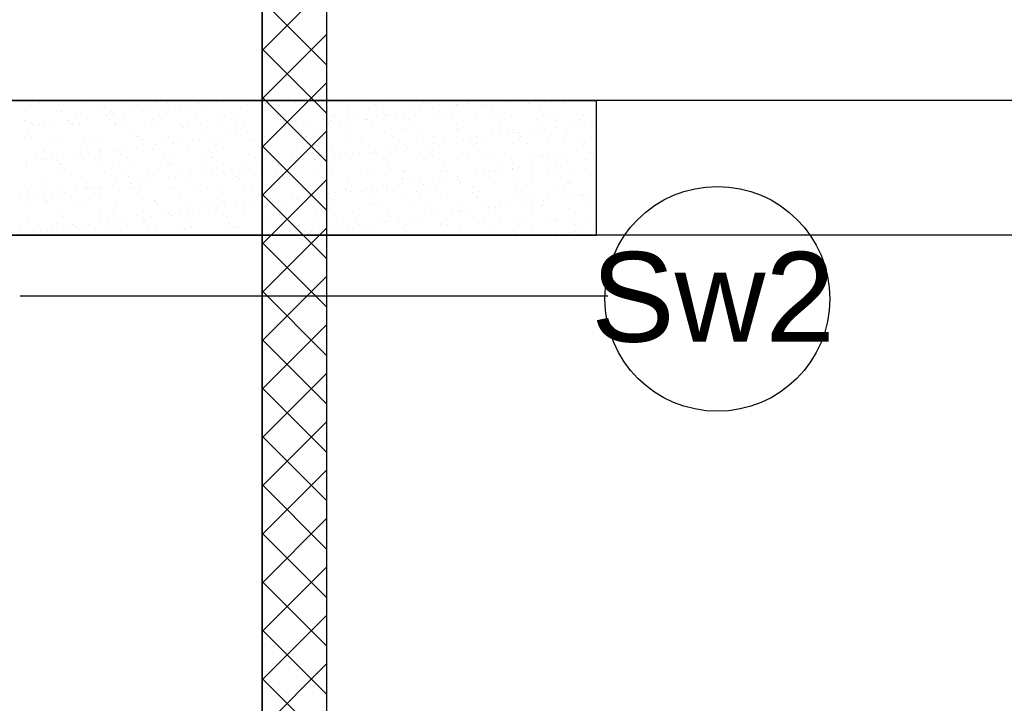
# Model space of a CAD drawing. Header units: millimetres. Extents: x -7023 to 53801, y 9849 to 33561.
# Tile 201 of 256: x 7956 to 8139, y 24074 to 24201. Entities that reach past the tile are written whole.
import ezdxf

# ---------------------------------------------------------------- set-up
doc = ezdxf.new("R2010")
doc.units = ezdxf.units.MM
doc.layers.add('.IE_podklad', color=252, linetype='Continuous')
doc.styles.add('Opisowy', font='arial.ttf')

msp = doc.modelspace()

# ---------------------------------------------------------------- linework, layer by layer
at = {"layer": '.IE_podklad', "lineweight": 35}
msp.add_line((8001.06, 24310.31), (8001.06, 24004.31), dxfattribs=at)
at = {"layer": '.IE_podklad'}
for p, q in [((8013.06, 24004.31), (8013.06, 24310.31)), ((8001.06, 24195.08), (8013.06, 24207.08)), ((8013.06, 24192.34), (8001.06, 24204.34)), ((8001.06, 24186.1), (8013.06, 24198.1)), ((8013.06, 24183.36), (8001.06, 24195.36)), ((8001.06, 24177.12), (8013.06, 24189.12)), ((7831, 24185.81), (8063, 24185.81)), ((7993.97, 24185.79), (7993.97, 24185.79)), ((8013.06, 24174.38), (8001.06, 24186.38)), ((8001.23, 24185.73), (8001.23, 24185.73)), ((8042.85, 24185.65), (8042.85, 24185.65)), ((8063, 24185.81), (8063, 24160.72)), ((7957.13, 24183.82), (7957.13, 24183.82)), ((7959.87, 24185.37), (7959.87, 24185.37)), ((7962.95, 24183.9), (7962.95, 24183.9)), ((7967.78, 24185.38), (7967.78, 24185.38)), ((7970.49, 24184.04), (7970.49, 24184.04)), ((7973.11, 24183.82), (7973.11, 24183.82)), ((7975.69, 24185.4), (7975.69, 24185.4)), ((7977.14, 24184.12), (7977.14, 24184.12)), ((7978.98, 24183.82), (7978.98, 24183.82)), ((7980.3, 24183.99), (7980.3, 24183.99)), ((7981.22, 24185.62), (7981.22, 24185.62)), ((7982.36, 24184.26), (7982.36, 24184.26)), ((7983.6, 24185.41), (7983.6, 24185.41)), ((7983.63, 24184.09), (7983.63, 24184.09)), ((7985.81, 24184.72), (7985.81, 24184.72)), ((7987.13, 24184.89), (7987.13, 24184.89)), ((7989.2, 24185.16), (7989.2, 24185.16)), ((7990.49, 24184.34), (7990.49, 24184.34)), ((7991.51, 24185.43), (7991.51, 24185.43)), ((7992.65, 24185.62), (7992.65, 24185.62)), ((7997.14, 24184.42), (7997.14, 24184.42)), ((7999.42, 24185.44), (7999.42, 24185.44)), ((8001.7, 24185.3), (8001.7, 24185.3)), ((8003.64, 24184.39), (8003.64, 24184.39)), ((8007.33, 24185.46), (8007.33, 24185.46)), ((8010.5, 24184.64), (8010.5, 24184.64)), ((8011.54, 24185.51), (8011.54, 24185.51)), ((8015.24, 24185.47), (8015.24, 24185.47)), ((8017.15, 24184.72), (8017.15, 24184.72)), ((8021.7, 24185.42), (8021.7, 24185.42)), ((8022.17, 24184.99), (8022.17, 24184.99)), ((8023.15, 24185.48), (8023.15, 24185.48)), ((8023.65, 24184.69), (8023.65, 24184.69)), ((8029.18, 24183.85), (8029.18, 24183.85)), ((8030.5, 24184.02), (8030.5, 24184.02)), ((8030.51, 24184.94), (8030.51, 24184.94)), ((8031.06, 24185.5), (8031.06, 24185.5)), ((8032.02, 24185.2), (8032.02, 24185.2)), ((8032.56, 24184.3), (8032.56, 24184.3)), ((8036.01, 24184.75), (8036.01, 24184.75)), ((8037.16, 24185.02), (8037.16, 24185.02)), ((8037.34, 24184.92), (8037.34, 24184.92)), ((8038.97, 24185.51), (8038.97, 24185.51)), ((8039.4, 24185.2), (8039.4, 24185.2)), ((8042.18, 24185.11), (8042.18, 24185.11)), ((8042.65, 24184.68), (8042.65, 24184.68)), ((8043.65, 24184.99), (8043.65, 24184.99)), ((8046.88, 24185.53), (8046.88, 24185.53)), ((8050.51, 24185.24), (8050.51, 24185.24)), ((8052.5, 24184.89), (8052.5, 24184.89)), ((8054.79, 24185.54), (8054.79, 24185.54)), ((8057.16, 24185.32), (8057.16, 24185.32)), ((8062.66, 24184.8), (8062.66, 24184.8)), ((8062.7, 24185.56), (8062.7, 24185.56)), ((7957, 24182.15), (7957, 24182.15)), ((7963.63, 24183.79), (7963.63, 24183.79)), ((7964.91, 24182.16), (7964.91, 24182.16)), ((7965.3, 24182.02), (7965.3, 24182.02)), ((7966.62, 24182.19), (7966.62, 24182.19)), ((7968.69, 24182.46), (7968.69, 24182.46)), ((7972.14, 24182.92), (7972.14, 24182.92)), ((7972.82, 24182.18), (7972.82, 24182.18)), ((7973.46, 24183.09), (7973.46, 24183.09)), ((7973.58, 24183.39), (7973.58, 24183.39)), ((7975.53, 24183.36), (7975.53, 24183.36)), ((7980.73, 24182.19), (7980.73, 24182.19)), ((7983.43, 24183.59), (7983.43, 24183.59)), ((7988.64, 24182.21), (7988.64, 24182.21)), ((7993.59, 24183.5), (7993.59, 24183.5)), ((7994.06, 24183.08), (7994.06, 24183.08)), ((7996.55, 24182.22), (7996.55, 24182.22)), ((8000.58, 24182.04), (8000.58, 24182.04)), ((8003.91, 24183.28), (8003.91, 24183.28)), ((8004.46, 24182.23), (8004.46, 24182.23)), ((8007.23, 24182.12), (8007.23, 24182.12)), ((8012.37, 24182.25), (8012.37, 24182.25)), ((8013.72, 24182.09), (8013.72, 24182.09)), ((8014.07, 24183.19), (8014.07, 24183.19)), ((8014.54, 24182.76), (8014.54, 24182.76)), ((8015.5, 24182.05), (8015.5, 24182.05)), ((8016.83, 24182.22), (8016.83, 24182.22)), ((8018.89, 24182.5), (8018.89, 24182.5)), ((8020.28, 24182.26), (8020.28, 24182.26)), ((8020.58, 24182.34), (8020.58, 24182.34)), ((8022.34, 24182.95), (8022.34, 24182.95)), ((8023.66, 24183.12), (8023.66, 24183.12)), ((8024.38, 24182.97), (8024.38, 24182.97)), ((8025.73, 24183.4), (8025.73, 24183.4)), ((8027.23, 24182.43), (8027.23, 24182.43)), ((8028.19, 24182.28), (8028.19, 24182.28)), ((8033.73, 24182.39), (8033.73, 24182.39)), ((8034.55, 24182.88), (8034.55, 24182.88)), ((8035.01, 24182.45), (8035.01, 24182.45)), ((8036.1, 24182.29), (8036.1, 24182.29)), ((8040.59, 24182.64), (8040.59, 24182.64)), ((8044.01, 24182.31), (8044.01, 24182.31)), ((8044.86, 24182.66), (8044.86, 24182.66)), ((8047.24, 24182.73), (8047.24, 24182.73)), ((8051.92, 24182.32), (8051.92, 24182.32)), ((8053.74, 24182.69), (8053.74, 24182.69)), ((8055.02, 24182.57), (8055.02, 24182.57)), ((8055.49, 24182.14), (8055.49, 24182.14)), ((8059.82, 24182.33), (8059.82, 24182.33)), ((8060.6, 24182.94), (8060.6, 24182.94)), ((7958.07, 24181.47), (7958.07, 24181.47)), ((7958.46, 24181.12), (7958.46, 24181.12)), ((7959.79, 24181.29), (7959.79, 24181.29)), ((7960.56, 24181.44), (7960.56, 24181.44)), ((7961.85, 24181.56), (7961.85, 24181.56)), ((7965.48, 24181.59), (7965.48, 24181.59)), ((7965.95, 24181.16), (7965.95, 24181.16)), ((7965.98, 24181.48), (7965.98, 24181.48)), ((7967.21, 24181.52), (7967.21, 24181.52)), ((7973.71, 24181.49), (7973.71, 24181.49)), ((7973.89, 24181.49), (7973.89, 24181.49)), ((7975.79, 24181.36), (7975.79, 24181.36)), ((7980.57, 24181.74), (7980.57, 24181.74)), ((7981.8, 24181.51), (7981.8, 24181.51)), ((7985.96, 24181.28), (7985.96, 24181.28)), ((7986.42, 24180.85), (7986.42, 24180.85)), ((7987.22, 24181.82), (7987.22, 24181.82)), ((7989.71, 24181.52), (7989.71, 24181.52)), ((7993.72, 24181.79), (7993.72, 24181.79)), ((7996.27, 24181.05), (7996.27, 24181.05)), ((7997.62, 24181.54), (7997.62, 24181.54)), ((8001.83, 24180.25), (8001.83, 24180.25)), ((8003.15, 24180.42), (8003.15, 24180.42)), ((8005.22, 24180.7), (8005.22, 24180.7)), ((8005.53, 24181.55), (8005.53, 24181.55)), ((8006.43, 24180.96), (8006.43, 24180.96)), ((8006.9, 24180.53), (8006.9, 24180.53)), ((8008.67, 24181.15), (8008.67, 24181.15)), ((8009.99, 24181.32), (8009.99, 24181.32)), ((8012.05, 24181.6), (8012.05, 24181.6)), ((8013.44, 24181.57), (8013.44, 24181.57)), ((8016.75, 24180.74), (8016.75, 24180.74)), ((8021.35, 24181.58), (8021.35, 24181.58)), ((8026.91, 24180.65), (8026.91, 24180.65)), ((8027.38, 24180.22), (8027.38, 24180.22)), ((8029.26, 24181.59), (8029.26, 24181.59)), ((8037.17, 24181.61), (8037.17, 24181.61)), ((8037.22, 24180.43), (8037.22, 24180.43)), ((8045.08, 24181.62), (8045.08, 24181.62)), ((8047.39, 24180.34), (8047.39, 24180.34)), ((8050.67, 24180.34), (8050.67, 24180.34)), ((8052.03, 24180.28), (8052.03, 24180.28)), ((8052.99, 24181.64), (8052.99, 24181.64)), ((8053.35, 24180.46), (8053.35, 24180.46)), ((8055.42, 24180.73), (8055.42, 24180.73)), ((8057.32, 24180.43), (8057.32, 24180.43)), ((8058.87, 24181.18), (8058.87, 24181.18)), ((8060.19, 24181.36), (8060.19, 24181.36)), ((8060.9, 24181.65), (8060.9, 24181.65)), ((8062.25, 24181.63), (8062.25, 24181.63)), ((7957.29, 24178.93), (7957.29, 24178.93)), ((7957.84, 24179.36), (7957.84, 24179.36)), ((7958.31, 24178.93), (7958.31, 24178.93)), ((7961.92, 24179.01), (7961.92, 24179.01)), ((7963.79, 24178.89), (7963.79, 24178.89)), ((7968.16, 24179.13), (7968.16, 24179.13)), ((7969.83, 24179.02), (7969.83, 24179.02)), ((7970.65, 24179.14), (7970.65, 24179.14)), ((7977.3, 24179.23), (7977.3, 24179.23)), ((7977.74, 24179.04), (7977.74, 24179.04)), ((7978.32, 24179.05), (7978.32, 24179.05)), ((7978.79, 24178.62), (7978.79, 24178.62)), ((7983.79, 24179.19), (7983.79, 24179.19)), ((7985.65, 24179.05), (7985.65, 24179.05)), ((7988.15, 24178.45), (7988.15, 24178.45)), ((7988.63, 24178.82), (7988.63, 24178.82)), ((7989.48, 24178.62), (7989.48, 24178.62)), ((7990.65, 24179.44), (7990.65, 24179.44)), ((7991.54, 24178.9), (7991.54, 24178.9)), ((7993.56, 24179.07), (7993.56, 24179.07)), ((7994.99, 24179.35), (7994.99, 24179.35)), ((7996.31, 24179.52), (7996.31, 24179.52)), ((7997.3, 24179.53), (7997.3, 24179.53)), ((7998.38, 24179.8), (7998.38, 24179.8)), ((7998.8, 24178.73), (7998.8, 24178.73)), ((8001.06, 24168.14), (8013.06, 24180.14)), ((8001.47, 24179.08), (8001.47, 24179.08)), ((8003.8, 24179.5), (8003.8, 24179.5)), ((8009.11, 24178.51), (8009.11, 24178.51)), ((8009.38, 24179.1), (8009.38, 24179.1)), ((8010.66, 24179.74), (8010.66, 24179.74)), ((8017.29, 24179.11), (8017.29, 24179.11)), ((8017.31, 24179.83), (8017.31, 24179.83)), ((8019.27, 24178.42), (8019.27, 24178.42)), ((8023.81, 24179.8), (8023.81, 24179.8)), ((8025.2, 24179.12), (8025.2, 24179.12)), ((8030.67, 24180.04), (8030.67, 24180.04)), ((8033.11, 24179.14), (8033.11, 24179.14)), ((8037.32, 24180.13), (8037.32, 24180.13)), ((8038.36, 24178.48), (8038.36, 24178.48)), ((8039.68, 24178.66), (8039.68, 24178.66)), ((8041.02, 24179.15), (8041.02, 24179.15)), ((8041.74, 24178.93), (8041.74, 24178.93)), ((8043.81, 24180.1), (8043.81, 24180.1)), ((8045.19, 24179.38), (8045.19, 24179.38)), ((8046.52, 24179.56), (8046.52, 24179.56)), ((8047.86, 24179.91), (8047.86, 24179.91)), ((8048.58, 24179.83), (8048.58, 24179.83)), ((8048.93, 24179.17), (8048.93, 24179.17)), ((8056.84, 24179.18), (8056.84, 24179.18)), ((8057.7, 24180.11), (8057.7, 24180.11)), ((7960.52, 24176.9), (7960.52, 24176.9)), ((7960.72, 24176.54), (7960.72, 24176.54)), ((7967.37, 24176.63), (7967.37, 24176.63)), ((7970.69, 24176.82), (7970.69, 24176.82)), ((7973.87, 24176.6), (7973.87, 24176.6)), ((7974.48, 24176.65), (7974.48, 24176.65)), ((7975.8, 24176.82), (7975.8, 24176.82)), ((7977.87, 24177.1), (7977.87, 24177.1)), ((7980.73, 24176.84), (7980.73, 24176.84)), ((7981, 24176.59), (7981, 24176.59)), ((7981.32, 24177.55), (7981.32, 24177.55)), ((7982.64, 24177.72), (7982.64, 24177.72)), ((7984.7, 24178), (7984.7, 24178)), ((7987.38, 24176.93), (7987.38, 24176.93)), ((7991.16, 24176.5), (7991.16, 24176.5)), ((7993.88, 24176.9), (7993.88, 24176.9)), ((7999.27, 24178.3), (7999.27, 24178.3)), ((8000.74, 24177.15), (8000.74, 24177.15)), ((8013.06, 24165.4), (8001.06, 24177.4)), ((8007.39, 24177.23), (8007.39, 24177.23)), ((8013.88, 24177.2), (8013.88, 24177.2)), ((8019.74, 24177.99), (8019.74, 24177.99)), ((8020.74, 24177.45), (8020.74, 24177.45)), ((8024.68, 24176.68), (8024.68, 24176.68)), ((8026, 24176.86), (8026, 24176.86)), ((8027.39, 24177.53), (8027.39, 24177.53)), ((8028.07, 24177.13), (8028.07, 24177.13)), ((8029.59, 24178.2), (8029.59, 24178.2)), ((8031.52, 24177.58), (8031.52, 24177.58)), ((8032.84, 24177.76), (8032.84, 24177.76)), ((8033.89, 24177.5), (8033.89, 24177.5)), ((8034.91, 24178.03), (8034.91, 24178.03)), ((8039.75, 24178.11), (8039.75, 24178.11)), ((8040.22, 24177.68), (8040.22, 24177.68)), ((8040.75, 24177.75), (8040.75, 24177.75)), ((8047.4, 24177.83), (8047.4, 24177.83)), ((8050.07, 24177.89), (8050.07, 24177.89)), ((8053.9, 24177.8), (8053.9, 24177.8)), ((8060.23, 24177.8), (8060.23, 24177.8)), ((8060.7, 24177.37), (8060.7, 24177.37)), ((8060.76, 24178.05), (8060.76, 24178.05)), ((7959.05, 24175.79), (7959.05, 24175.79)), ((7960.12, 24175.11), (7960.12, 24175.11)), ((7960.81, 24174.85), (7960.81, 24174.85)), ((7962.13, 24175.02), (7962.13, 24175.02)), ((7964.19, 24175.3), (7964.19, 24175.3)), ((7966.96, 24175.8), (7966.96, 24175.8)), ((7967.64, 24175.75), (7967.64, 24175.75)), ((7968.03, 24175.12), (7968.03, 24175.12)), ((7968.97, 24175.92), (7968.97, 24175.92)), ((7971.03, 24176.2), (7971.03, 24176.2)), ((7971.15, 24176.39), (7971.15, 24176.39)), ((7974.87, 24175.82), (7974.87, 24175.82)), ((7975.94, 24175.13), (7975.94, 24175.13)), ((7982.78, 24175.83), (7982.78, 24175.83)), ((7983.85, 24175.15), (7983.85, 24175.15)), ((7990.69, 24175.85), (7990.69, 24175.85)), ((7991.63, 24176.08), (7991.63, 24176.08)), ((7991.76, 24175.16), (7991.76, 24175.16)), ((7998.6, 24175.86), (7998.6, 24175.86)), ((7999.67, 24175.18), (7999.67, 24175.18)), ((8001.48, 24176.28), (8001.48, 24176.28)), ((8006.51, 24175.87), (8006.51, 24175.87)), ((8007.58, 24175.19), (8007.58, 24175.19)), ((8010.82, 24174.85), (8010.82, 24174.85)), ((8011.01, 24174.88), (8011.01, 24174.88)), ((8011.64, 24176.19), (8011.64, 24176.19)), ((8012.11, 24175.76), (8012.11, 24175.76)), ((8012.33, 24175.06), (8012.33, 24175.06)), ((8014.39, 24175.33), (8014.39, 24175.33)), ((8014.42, 24175.89), (8014.42, 24175.89)), ((8015.49, 24175.21), (8015.49, 24175.21)), ((8017.47, 24174.93), (8017.47, 24174.93)), ((8017.84, 24175.78), (8017.84, 24175.78)), ((8019.17, 24175.96), (8019.17, 24175.96)), ((8021.23, 24176.23), (8021.23, 24176.23)), ((8021.95, 24175.97), (8021.95, 24175.97)), ((8022.33, 24175.9), (8022.33, 24175.9)), ((8023.4, 24175.22), (8023.4, 24175.22)), ((8023.97, 24174.9), (8023.97, 24174.9)), ((8030.24, 24175.92), (8030.24, 24175.92)), ((8030.83, 24175.15), (8030.83, 24175.15)), ((8031.31, 24175.23), (8031.31, 24175.23)), ((8032.12, 24175.88), (8032.12, 24175.88)), ((8032.58, 24175.45), (8032.58, 24175.45)), ((8037.48, 24175.23), (8037.48, 24175.23)), ((8038.15, 24175.93), (8038.15, 24175.93)), ((8039.22, 24175.25), (8039.22, 24175.25)), ((8042.43, 24175.66), (8042.43, 24175.66)), ((8043.97, 24175.2), (8043.97, 24175.2)), ((8046.06, 24175.95), (8046.06, 24175.95)), ((8047.13, 24175.26), (8047.13, 24175.26)), ((8050.83, 24175.45), (8050.83, 24175.45)), ((8052.59, 24175.57), (8052.59, 24175.57)), ((8053.06, 24175.14), (8053.06, 24175.14)), ((8053.97, 24175.96), (8053.97, 24175.96)), ((8055.04, 24175.28), (8055.04, 24175.28)), ((8057.48, 24175.54), (8057.48, 24175.54)), ((8061.21, 24174.91), (8061.21, 24174.91)), ((8061.88, 24175.97), (8061.88, 24175.97)), ((8062.53, 24175.09), (8062.53, 24175.09)), ((8062.91, 24175.34), (8062.91, 24175.34)), ((8062.95, 24175.29), (8062.95, 24175.29)), ((7957.36, 24174.39), (7957.36, 24174.39)), ((7957.45, 24174.03), (7957.45, 24174.03)), ((7963.05, 24174.59), (7963.05, 24174.59)), ((7963.52, 24174.16), (7963.52, 24174.16)), ((7963.95, 24174), (7963.95, 24174)), ((7970.81, 24174.25), (7970.81, 24174.25)), ((7973.36, 24174.36), (7973.36, 24174.36)), ((7977.46, 24174.33), (7977.46, 24174.33)), ((7983.53, 24174.28), (7983.53, 24174.28)), ((7983.95, 24174.3), (7983.95, 24174.3)), ((7983.99, 24173.85), (7983.99, 24173.85)), ((7990.81, 24174.55), (7990.81, 24174.55)), ((7993.84, 24174.05), (7993.84, 24174.05)), ((7997.33, 24173.08), (7997.33, 24173.08)), ((7997.46, 24174.63), (7997.46, 24174.63)), ((7998.66, 24173.26), (7998.66, 24173.26)), ((8000.72, 24173.53), (8000.72, 24173.53)), ((8003.96, 24174.6), (8003.96, 24174.6)), ((8004, 24173.96), (8004, 24173.96)), ((8004.17, 24173.98), (8004.17, 24173.98)), ((8004.47, 24173.53), (8004.47, 24173.53)), ((8005.49, 24174.16), (8005.49, 24174.16)), ((8007.56, 24174.43), (8007.56, 24174.43)), ((8014.32, 24173.74), (8014.32, 24173.74)), ((8024.48, 24173.65), (8024.48, 24173.65)), ((8024.95, 24173.22), (8024.95, 24173.22)), ((8034.79, 24173.43), (8034.79, 24173.43)), ((8044.96, 24173.34), (8044.96, 24173.34)), ((8045.43, 24172.91), (8045.43, 24172.91)), ((8047.54, 24173.11), (8047.54, 24173.11)), ((8047.56, 24172.94), (8047.56, 24172.94)), ((8048.86, 24173.29), (8048.86, 24173.29)), ((8050.92, 24173.56), (8050.92, 24173.56)), ((8054.06, 24172.91), (8054.06, 24172.91)), ((8054.37, 24174.01), (8054.37, 24174.01)), ((8055.27, 24173.12), (8055.27, 24173.12)), ((8055.69, 24174.19), (8055.69, 24174.19)), ((8057.76, 24174.46), (8057.76, 24174.46)), ((8060.92, 24173.15), (8060.92, 24173.15)), ((7960.88, 24171.65), (7960.88, 24171.65)), ((7963.97, 24172.65), (7963.97, 24172.65)), ((7965.73, 24172.13), (7965.73, 24172.13)), ((7967.53, 24171.73), (7967.53, 24171.73)), ((7971.88, 24172.66), (7971.88, 24172.66)), ((7974.03, 24171.7), (7974.03, 24171.7)), ((7975.89, 24172.05), (7975.89, 24172.05)), ((7976.36, 24171.62), (7976.36, 24171.62)), ((7979.79, 24172.68), (7979.79, 24172.68)), ((7980.89, 24171.95), (7980.89, 24171.95)), ((7983.66, 24171.28), (7983.66, 24171.28)), ((7984.98, 24171.46), (7984.98, 24171.46)), ((7986.2, 24171.82), (7986.2, 24171.82)), ((7987.05, 24171.73), (7987.05, 24171.73)), ((7987.54, 24172.04), (7987.54, 24172.04)), ((7987.7, 24172.69), (7987.7, 24172.69)), ((7990.5, 24172.18), (7990.5, 24172.18)), ((7991.82, 24172.36), (7991.82, 24172.36)), ((7993.88, 24172.63), (7993.88, 24172.63)), ((7994.04, 24172), (7994.04, 24172)), ((7995.61, 24172.71), (7995.61, 24172.71)), ((7996.37, 24171.73), (7996.37, 24171.73)), ((7996.84, 24171.31), (7996.84, 24171.31)), ((8000.9, 24172.25), (8000.9, 24172.25)), ((8001.06, 24159.16), (8013.06, 24171.16)), ((8003.52, 24172.72), (8003.52, 24172.72)), ((8006.68, 24171.51), (8006.68, 24171.51)), ((8007.55, 24172.34), (8007.55, 24172.34)), ((8011.43, 24172.73), (8011.43, 24172.73)), ((8014.04, 24172.3), (8014.04, 24172.3)), ((8016.85, 24171.42), (8016.85, 24171.42)), ((8019.34, 24172.75), (8019.34, 24172.75)), ((8020.9, 24172.55), (8020.9, 24172.55)), ((8027.16, 24171.2), (8027.16, 24171.2)), ((8027.25, 24172.76), (8027.25, 24172.76)), ((8027.55, 24172.64), (8027.55, 24172.64)), ((8033.86, 24171.31), (8033.86, 24171.31)), ((8034.05, 24172.61), (8034.05, 24172.61)), ((8035.16, 24172.78), (8035.16, 24172.78)), ((8035.18, 24171.49), (8035.18, 24171.49)), ((8037.25, 24171.76), (8037.25, 24171.76)), ((8037.32, 24171.11), (8037.32, 24171.11)), ((8040.7, 24172.21), (8040.7, 24172.21)), ((8040.91, 24172.85), (8040.91, 24172.85)), ((8042.02, 24172.39), (8042.02, 24172.39)), ((8043.07, 24172.79), (8043.07, 24172.79)), ((8044.09, 24172.66), (8044.09, 24172.66)), ((8050.98, 24172.81), (8050.98, 24172.81)), ((8058.89, 24172.82), (8058.89, 24172.82)), ((7958.09, 24169.9), (7958.09, 24169.9)), ((7961.1, 24169.43), (7961.1, 24169.43)), ((7968.26, 24169.82), (7968.26, 24169.82)), ((7968.72, 24169.39), (7968.72, 24169.39)), ((7969.01, 24169.44), (7969.01, 24169.44)), ((7969.99, 24169.48), (7969.99, 24169.48)), ((7970.97, 24169.35), (7970.97, 24169.35)), ((7971.31, 24169.66), (7971.31, 24169.66)), ((7973.37, 24169.93), (7973.37, 24169.93)), ((7976.82, 24170.38), (7976.82, 24170.38)), ((7976.92, 24169.46), (7976.92, 24169.46)), ((7977.62, 24169.44), (7977.62, 24169.44)), ((7978.14, 24170.56), (7978.14, 24170.56)), ((7978.57, 24169.59), (7978.57, 24169.59)), ((7980.21, 24170.83), (7980.21, 24170.83)), ((7984.11, 24169.41), (7984.11, 24169.41)), ((7984.83, 24169.47), (7984.83, 24169.47)), ((7988.73, 24169.5), (7988.73, 24169.5)), ((7990.97, 24169.65), (7990.97, 24169.65)), ((7992.74, 24169.48), (7992.74, 24169.48)), ((7997.62, 24169.74), (7997.62, 24169.74)), ((7999.05, 24169.28), (7999.05, 24169.28)), ((8000.65, 24169.5), (8000.65, 24169.5)), ((8004.12, 24169.71), (8004.12, 24169.71)), ((8008.56, 24169.51), (8008.56, 24169.51)), ((8010.98, 24169.95), (8010.98, 24169.95)), ((8016.47, 24169.53), (8016.47, 24169.53)), ((8017.31, 24170.99), (8017.31, 24170.99)), ((8017.63, 24170.04), (8017.63, 24170.04)), ((8020.19, 24169.51), (8020.19, 24169.51)), ((8021.51, 24169.69), (8021.51, 24169.69)), ((8023.57, 24169.96), (8023.57, 24169.96)), ((8024.13, 24170.01), (8024.13, 24170.01)), ((8024.38, 24169.54), (8024.38, 24169.54)), ((8027.02, 24170.41), (8027.02, 24170.41)), ((8028.35, 24170.59), (8028.35, 24170.59)), ((8030.41, 24170.86), (8030.41, 24170.86)), ((8030.99, 24170.26), (8030.99, 24170.26)), ((8032.29, 24169.56), (8032.29, 24169.56)), ((8037.64, 24170.34), (8037.64, 24170.34)), ((8037.79, 24170.68), (8037.79, 24170.68)), ((8040.2, 24169.57), (8040.2, 24169.57)), ((8044.13, 24170.31), (8044.13, 24170.31)), ((8047.64, 24170.89), (8047.64, 24170.89)), ((8048.11, 24169.59), (8048.11, 24169.59)), ((8050.99, 24170.56), (8050.99, 24170.56)), ((8056.02, 24169.6), (8056.02, 24169.6)), ((8057.64, 24170.64), (8057.64, 24170.64)), ((8057.8, 24170.8), (8057.8, 24170.8)), ((8058.27, 24170.37), (8058.27, 24170.37)), ((7956.31, 24167.68), (7956.31, 24167.68)), ((7957.61, 24169.14), (7957.61, 24169.14)), ((7957.63, 24167.85), (7957.63, 24167.85)), ((7959.7, 24168.13), (7959.7, 24168.13)), ((7960.62, 24167.59), (7960.62, 24167.59)), ((7962.17, 24168.74), (7962.17, 24168.74)), ((7963.15, 24168.58), (7963.15, 24168.58)), ((7964.11, 24169.11), (7964.11, 24169.11)), ((7964.47, 24168.76), (7964.47, 24168.76)), ((7966.54, 24169.03), (7966.54, 24169.03)), ((7970.08, 24168.76), (7970.08, 24168.76)), ((7977.99, 24168.77), (7977.99, 24168.77)), ((7985.9, 24168.79), (7985.9, 24168.79)), ((7989.2, 24169.08), (7989.2, 24169.08)), ((7993.81, 24168.8), (7993.81, 24168.8)), ((8013.06, 24156.42), (8001.06, 24168.42)), ((8001.72, 24168.82), (8001.72, 24168.82)), ((8006.51, 24167.71), (8006.51, 24167.71)), ((8007.71, 24167.44), (8007.71, 24167.44)), ((8007.83, 24167.89), (8007.83, 24167.89)), ((8009.21, 24169.19), (8009.21, 24169.19)), ((8009.63, 24168.83), (8009.63, 24168.83)), ((8009.68, 24168.76), (8009.68, 24168.76)), ((8009.9, 24168.16), (8009.9, 24168.16)), ((8013.35, 24168.61), (8013.35, 24168.61)), ((8014.2, 24167.41), (8014.2, 24167.41)), ((8014.67, 24168.79), (8014.67, 24168.79)), ((8016.74, 24169.06), (8016.74, 24169.06)), ((8017.54, 24168.85), (8017.54, 24168.85)), ((8019.52, 24168.97), (8019.52, 24168.97)), ((8021.06, 24167.66), (8021.06, 24167.66)), ((8025.45, 24168.86), (8025.45, 24168.86)), ((8027.71, 24167.74), (8027.71, 24167.74)), ((8029.69, 24168.88), (8029.69, 24168.88)), ((8030.16, 24168.45), (8030.16, 24168.45)), ((8033.36, 24168.87), (8033.36, 24168.87)), ((8034.21, 24167.71), (8034.21, 24167.71)), ((8040, 24168.66), (8040, 24168.66)), ((8041.07, 24167.96), (8041.07, 24167.96)), ((8041.27, 24168.89), (8041.27, 24168.89)), ((8047.72, 24168.04), (8047.72, 24168.04)), ((8049.18, 24168.9), (8049.18, 24168.9)), ((8050.16, 24168.57), (8050.16, 24168.57)), ((8050.63, 24168.14), (8050.63, 24168.14)), ((8054.22, 24168.01), (8054.22, 24168.01)), ((8056.71, 24167.75), (8056.71, 24167.75)), ((8057.09, 24168.92), (8057.09, 24168.92)), ((8058.04, 24167.92), (8058.04, 24167.92)), ((8060.1, 24168.19), (8060.1, 24168.19)), ((8060.48, 24168.34), (8060.48, 24168.34)), ((8061.08, 24168.26), (8061.08, 24168.26)), ((7958.12, 24166.27), (7958.12, 24166.27)), ((7961.04, 24166.76), (7961.04, 24166.76)), ((7961.09, 24167.16), (7961.09, 24167.16)), ((7966.03, 24166.29), (7966.03, 24166.29)), ((7967.69, 24166.84), (7967.69, 24166.84)), ((7970.93, 24167.36), (7970.93, 24167.36)), ((7973.94, 24166.3), (7973.94, 24166.3)), ((7974.19, 24166.81), (7974.19, 24166.81)), ((7981.05, 24167.06), (7981.05, 24167.06)), ((7981.1, 24167.28), (7981.1, 24167.28)), ((7981.57, 24166.85), (7981.57, 24166.85)), ((7981.85, 24166.32), (7981.85, 24166.32)), ((7987.7, 24167.14), (7987.7, 24167.14)), ((7989.76, 24166.33), (7989.76, 24166.33)), ((7991.41, 24167.05), (7991.41, 24167.05)), ((7992.84, 24165.91), (7992.84, 24165.91)), ((7994.16, 24166.09), (7994.16, 24166.09)), ((7994.2, 24167.11), (7994.2, 24167.11)), ((7996.23, 24166.36), (7996.23, 24166.36)), ((7997.67, 24166.35), (7997.67, 24166.35)), ((7999.68, 24166.81), (7999.68, 24166.81)), ((8001, 24166.99), (8001, 24166.99)), ((8001.06, 24167.36), (8001.06, 24167.36)), ((8001.57, 24166.96), (8001.57, 24166.96)), ((8002.04, 24166.53), (8002.04, 24166.53)), ((8003.06, 24167.26), (8003.06, 24167.26)), ((8005.58, 24166.36), (8005.58, 24166.36)), ((8011.89, 24166.74), (8011.89, 24166.74)), ((8013.49, 24166.37), (8013.49, 24166.37)), ((8021.4, 24166.39), (8021.4, 24166.39)), ((8022.05, 24166.65), (8022.05, 24166.65)), ((8022.52, 24166.22), (8022.52, 24166.22)), ((8029.31, 24166.4), (8029.31, 24166.4)), ((8032.37, 24166.43), (8032.37, 24166.43)), ((8037.22, 24166.42), (8037.22, 24166.42)), ((8042.53, 24166.34), (8042.53, 24166.34)), ((8043, 24165.91), (8043, 24165.91)), ((8043.04, 24165.95), (8043.04, 24165.95)), ((8044.36, 24166.12), (8044.36, 24166.12)), ((8045.13, 24166.43), (8045.13, 24166.43)), ((8046.43, 24166.39), (8046.43, 24166.39)), ((8049.88, 24166.85), (8049.88, 24166.85)), ((8051.15, 24165.66), (8051.15, 24165.66)), ((8051.2, 24167.02), (8051.2, 24167.02)), ((8052.84, 24166.12), (8052.84, 24166.12)), ((8053.03, 24166.45), (8053.03, 24166.45)), ((8053.26, 24167.29), (8053.26, 24167.29)), ((8057.8, 24165.75), (8057.8, 24165.75)), ((8060.94, 24166.46), (8060.94, 24166.46)), ((7957.77, 24164.24), (7957.77, 24164.24)), ((7963.3, 24165.13), (7963.3, 24165.13)), ((7964.27, 24164.21), (7964.27, 24164.21)), ((7971.13, 24164.46), (7971.13, 24164.46)), ((7973.46, 24165.05), (7973.46, 24165.05)), ((7973.93, 24164.62), (7973.93, 24164.62)), ((7977.78, 24164.54), (7977.78, 24164.54)), ((7979.16, 24164.11), (7979.16, 24164.11)), ((7980.49, 24164.29), (7980.49, 24164.29)), ((7982.55, 24164.56), (7982.55, 24164.56)), ((7983.78, 24164.82), (7983.78, 24164.82)), ((7984.27, 24164.51), (7984.27, 24164.51)), ((7986, 24165.01), (7986, 24165.01)), ((7987.32, 24165.19), (7987.32, 24165.19)), ((7989.39, 24165.46), (7989.39, 24165.46)), ((7991.13, 24164.76), (7991.13, 24164.76)), ((7993.94, 24164.73), (7993.94, 24164.73)), ((7994.41, 24164.31), (7994.41, 24164.31)), ((7997.78, 24164.84), (7997.78, 24164.84)), ((8004.25, 24164.51), (8004.25, 24164.51)), ((8004.28, 24164.81), (8004.28, 24164.81)), ((8011.14, 24165.06), (8011.14, 24165.06)), ((8014.42, 24164.42), (8014.42, 24164.42)), ((8014.88, 24163.99), (8014.88, 24163.99)), ((8017.79, 24165.15), (8017.79, 24165.15)), ((8024.29, 24165.11), (8024.29, 24165.11)), ((8024.73, 24164.2), (8024.73, 24164.2)), ((8029.37, 24164.15), (8029.37, 24164.15)), ((8030.69, 24164.32), (8030.69, 24164.32)), ((8031.15, 24165.36), (8031.15, 24165.36)), ((8032.75, 24164.59), (8032.75, 24164.59)), ((8034.89, 24164.11), (8034.89, 24164.11)), ((8036.2, 24165.05), (8036.2, 24165.05)), ((8037.52, 24165.22), (8037.52, 24165.22)), ((8037.8, 24165.45), (8037.8, 24165.45)), ((8039.59, 24165.49), (8039.59, 24165.49)), ((8044.29, 24165.41), (8044.29, 24165.41)), ((8045.21, 24163.89), (8045.21, 24163.89)), ((8055.37, 24163.8), (8055.37, 24163.8)), ((7956.31, 24162.37), (7956.31, 24162.37)), ((7963.15, 24163.07), (7963.15, 24163.07)), ((7964.22, 24162.38), (7964.22, 24162.38)), ((7965.49, 24162.31), (7965.49, 24162.31)), ((7965.83, 24162.82), (7965.83, 24162.82)), ((7966.29, 24162.39), (7966.29, 24162.39)), ((7966.81, 24162.49), (7966.81, 24162.49)), ((7967.85, 24161.95), (7967.85, 24161.95)), ((7968.88, 24162.76), (7968.88, 24162.76)), ((7971.06, 24163.08), (7971.06, 24163.08)), ((7972.13, 24162.4), (7972.13, 24162.4)), ((7972.33, 24163.21), (7972.33, 24163.21)), ((7973.65, 24163.39), (7973.65, 24163.39)), ((7974.35, 24161.92), (7974.35, 24161.92)), ((7975.71, 24163.66), (7975.71, 24163.66)), ((7976.14, 24162.59), (7976.14, 24162.59)), ((7978.97, 24163.1), (7978.97, 24163.1)), ((7980.04, 24162.41), (7980.04, 24162.41)), ((7981.21, 24162.16), (7981.21, 24162.16)), ((7986.3, 24162.51), (7986.3, 24162.51)), ((7986.77, 24162.08), (7986.77, 24162.08)), ((7986.88, 24163.11), (7986.88, 24163.11)), ((7987.86, 24162.25), (7987.86, 24162.25)), ((7987.95, 24162.43), (7987.95, 24162.43)), ((7994.36, 24162.22), (7994.36, 24162.22)), ((7994.79, 24163.12), (7994.79, 24163.12)), ((7995.86, 24162.44), (7995.86, 24162.44)), ((7996.62, 24162.28), (7996.62, 24162.28)), ((8001.06, 24150.18), (8013.06, 24162.18)), ((8001.22, 24162.46), (8001.22, 24162.46)), ((8002.7, 24163.14), (8002.7, 24163.14)), ((8003.77, 24162.46), (8003.77, 24162.46)), ((8006.78, 24162.19), (8006.78, 24162.19)), ((8007.87, 24162.55), (8007.87, 24162.55)), ((8010.61, 24163.15), (8010.61, 24163.15)), ((8011.68, 24162.47), (8011.68, 24162.47)), ((8014.36, 24162.52), (8014.36, 24162.52)), ((8015.69, 24162.35), (8015.69, 24162.35)), ((8017.01, 24162.52), (8017.01, 24162.52)), ((8017.09, 24161.97), (8017.09, 24161.97)), ((8018.52, 24163.17), (8018.52, 24163.17)), ((8019.08, 24162.79), (8019.08, 24162.79)), ((8019.59, 24162.48), (8019.59, 24162.48)), ((8021.22, 24162.76), (8021.22, 24162.76)), ((8022.53, 24163.25), (8022.53, 24163.25)), ((8023.85, 24163.42), (8023.85, 24163.42)), ((8025.92, 24163.69), (8025.92, 24163.69)), ((8026.43, 24163.18), (8026.43, 24163.18)), ((8027.5, 24162.5), (8027.5, 24162.5)), ((8027.87, 24162.85), (8027.87, 24162.85)), ((8034.34, 24163.2), (8034.34, 24163.2)), ((8034.37, 24162.82), (8034.37, 24162.82)), ((8035.36, 24163.68), (8035.36, 24163.68)), ((8035.41, 24162.51), (8035.41, 24162.51)), ((8041.23, 24163.06), (8041.23, 24163.06)), ((8042.25, 24163.21), (8042.25, 24163.21)), ((8043.32, 24162.53), (8043.32, 24162.53)), ((8047.88, 24163.15), (8047.88, 24163.15)), ((8050.16, 24163.22), (8050.16, 24163.22)), ((8051.23, 24162.54), (8051.23, 24162.54)), ((8054.38, 24163.12), (8054.38, 24163.12)), ((8055.84, 24163.37), (8055.84, 24163.37)), ((8058.07, 24163.24), (8058.07, 24163.24)), ((8059.14, 24162.56), (8059.14, 24162.56)), ((8061.24, 24163.37), (8061.24, 24163.37)), ((8062.44, 24161.92), (8062.44, 24161.92)), ((8063, 24160.72), (7831.01, 24160.72)), ((7958.65, 24161.41), (7958.65, 24161.41)), ((7959.97, 24161.59), (7959.97, 24161.59)), ((7961.2, 24161.86), (7961.2, 24161.86)), ((7962.04, 24161.86), (7962.04, 24161.86)), ((8005.4, 24160.99), (8005.4, 24160.99)), ((8007.25, 24161.76), (8007.25, 24161.76)), ((8008.85, 24161.45), (8008.85, 24161.45)), ((8010.18, 24161.62), (8010.18, 24161.62)), ((8012.24, 24161.89), (8012.24, 24161.89)), ((8027.26, 24161.88), (8027.26, 24161.88)), ((8027.73, 24161.45), (8027.73, 24161.45)), ((8037.57, 24161.66), (8037.57, 24161.66)), ((8047.73, 24161.57), (8047.73, 24161.57)), ((8048.2, 24161.14), (8048.2, 24161.14)), ((8055.61, 24161.02), (8055.61, 24161.02)), ((8057.96, 24160.85), (8057.96, 24160.85)), ((8058.05, 24161.34), (8058.05, 24161.34)), ((8059.06, 24161.48), (8059.06, 24161.48)), ((8060.38, 24161.65), (8060.38, 24161.65)), ((8013.06, 24147.44), (8001.06, 24159.44)), ((8001.06, 24141.2), (8013.06, 24153.2)), ((8065.18, 24149.47), (7956.19, 24149.47)), ((8013.06, 24138.46), (8001.06, 24150.46)), ((8001.06, 24132.22), (8013.06, 24144.22)), ((8013.06, 24129.48), (8001.06, 24141.48)), ((8001.06, 24123.24), (8013.06, 24135.24)), ((8013.06, 24120.5), (8001.06, 24132.5)), ((8001.06, 24114.26), (8013.06, 24126.26)), ((8013.06, 24111.52), (8001.06, 24123.52)), ((8001.06, 24105.28), (8013.06, 24117.28)), ((8013.06, 24102.54), (8001.06, 24114.54)), ((8001.06, 24096.3), (8013.06, 24108.3)), ((8013.06, 24093.56), (8001.06, 24105.56)), ((8001.06, 24087.32), (8013.06, 24099.32)), ((8013.06, 24084.58), (8001.06, 24096.58)), ((8001.06, 24078.34), (8013.06, 24090.34)), ((8013.06, 24075.6), (8001.06, 24087.6)), ((8001.06, 24069.36), (8013.06, 24081.36)), ((8013.06, 24066.62), (8001.06, 24078.62))]:
    msp.add_line(p, q, dxfattribs=at)
at = {"layer": '.IE_podklad', "ltscale": 0.5}
for p, q in [((8173, 24185.8), (7830.99, 24185.81)), ((8173, 24160.8), (7831, 24160.81))]:
    msp.add_line(p, q, dxfattribs=at)
at = {"layer": '.IE_podklad'}
msp.add_circle((8085.46, 24149), 20.85, dxfattribs=at)

# ---------------------------------------------------------------- texts
at = {"layer": '.IE_podklad', "linetype": 'Continuous', "style": 'Opisowy'}
msp.add_text('Sw2', height=16.64, dxfattribs=at).set_placement((8062.05, 24141.05))

doc.saveas('drawing.dxf')
